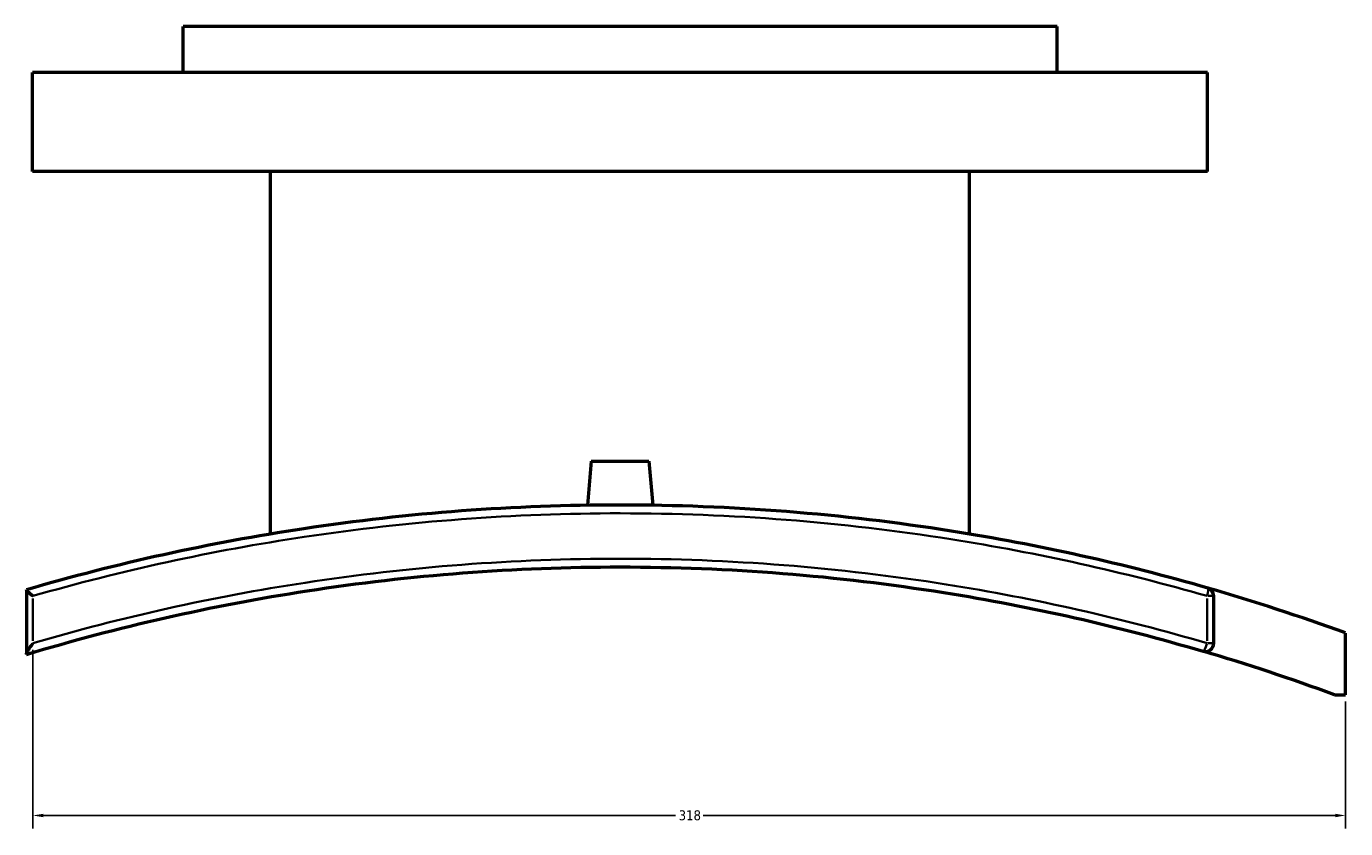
# Model space of a CAD drawing. Header units: millimetres. Extents: x -519 to 1054, y -260 to 828.
# Tile 5 of 10: x 305 to 625, y 177 to 371. Entities that reach past the tile are written whole.
import ezdxf

# ---------------------------------------------------------------- set-up
doc = ezdxf.new("R2010")
doc.units = ezdxf.units.MM
for name, color, linetype, lineweight in [('Dimension (ANSI)', 7, 'Continuous', 25), ('Visible (ANSI)', 7, 'Continuous', 50), ('Visible Narrow (ANSI)', 7, 'Continuous', 35)]:
    doc.layers.add(name, color=color, linetype=linetype, lineweight=lineweight)
doc.styles.add('Note Text (ANSI)', font='tahoma.ttf')
doc.dimstyles.new('Default - mm (ANSI)', dxfattribs={"dimtxt": 2.4, "dimasz": 2.5, "dimexe": 3.175, "dimexo": 1.6002, "dimgap": 0.8, "dimtad": 0, "dimtoh": 1, "dimdec": 0, "dimrnd": 1e-08, "dimzin": 4, "dimdsep": 46, "dimtxsty": 'Note Text (ANSI)', "dimcen": 0.09, "dimdle": 10, "dimclrd": 256, "dimclre": 256, "dimclrt": 5, "dimadec": 1, "dimazin": 1, "dimtfac": 1.27, "dimtofl": 0, "dimtmove": 0, "dimatfit": 3, "dimfxl": 1, "dimtolj": 1, "dimtzin": 4, "dimlwd": -1, "dimlwe": -1, "dimarcsym": 0})

# ---------------------------------------------------------------- blocks, each defined once
blk = doc.blocks.new('*D6')
at = {"layer": 'Defpoints', "color": 0, "transparency": 16777216}
for p in [(306.57, 221.79), (624.98, 209.28), (624.98, 180.06)]:
    blk.add_point(p, dxfattribs=at)
at = {"layer": 'Dimension (ANSI)', "transparency": 16777216}
for p, q in [((306.57, 220.19), (306.57, 176.88)), ((624.98, 207.68), (624.98, 176.88)), ((309.07, 180.06), (462.41, 180.06)), ((622.48, 180.06), (469.14, 180.06))]:
    blk.add_line(p, q, dxfattribs=at)
for points in [[(309.07, 180.47), (309.07, 179.64), (306.57, 180.06)], [(622.48, 180.47), (622.48, 179.64), (624.98, 180.06)]]:
    blk.add_solid(points, dxfattribs=at)
at = {"layer": 'Dimension (ANSI)', "color": 5, "transparency": 16777216, "insert": (463.21, 181.31), "char_height": 2.4, "attachment_point": 1, "style": 'Note Text (ANSI)'}
blk.add_mtext('\\A1;318', dxfattribs=at)

msp = doc.modelspace()

# ---------------------------------------------------------------- linework, layer by layer
at = {"layer": 'Visible (ANSI)'}
for p, q in [((554.98, 371.29), (342.98, 371.29)), ((342.98, 360.09), (342.98, 371.29)), ((554.98, 360.09), (554.98, 371.29)), ((591.48, 360.09), (306.48, 360.09)), ((306.48, 336.09), (306.48, 360.09)), ((591.48, 336.09), (591.48, 360.09)), ((591.48, 336.09), (306.48, 336.09)), ((364.18, 248.26), (364.18, 336.09)), ((533.78, 248.26), (533.78, 336.09)), ((441.98, 265.89), (441.05, 255.23)), ((441.98, 265.89), (455.98, 265.89)), ((455.98, 265.89), (456.91, 255.23)), ((304.98, 234.75), (304.98, 234.73)), ((304.98, 234.73), (304.98, 219.18)), ((592.98, 221.79), (592.98, 233.25)), ((624.98, 209.28), (624.98, 224.28)), ((304.98, 219.18), (304.98, 219.11)), ((622.32, 209.28), (624.98, 209.28))]:
    msp.add_line(p, q, dxfattribs=at)
for centre, radius, start, end in [((448.98, -259.71), 515, 70.0166, 73.9305), ((590.98, 233.25), 2, 0, 73.9305), ((590.98, 221.79), 2, 253.5685, 0), ((448.98, -259.71), 500, 69.716, 73.5685)]:
    msp.add_arc(centre, radius, start, end, dxfattribs=at)
for points, knots in [([(591.54, 235.17), (571.25, 241.01), (550.44, 245.65), (502.86, 253.16), (475.92, 255.29), (448.98, 255.29), (423.28, 255.29), (397.59, 253.36), (349.42, 246.11), (326.9, 241.13), (304.98, 234.75)], [-29.842918, -29.842918, -29.842918, -29.842918, -23.408441, -23.408441, -15.358454, -15.358454, -15.358454, -7.679227, -7.679227, -0.720663, -0.720663, -0.720663, -0.720663]), ([(304.98, 219.11), (327.12, 225.76), (349.91, 230.94), (398.1, 238.34), (423.54, 240.29), (448.98, 240.29), (475.34, 240.29), (501.69, 238.2), (548.92, 230.68), (569.94, 225.91), (590.42, 219.87)], [-32.983913, -32.983913, -32.983913, -32.983913, -25.879175, -25.879175, -18.216428, -18.216428, -18.216428, -10.278699, -10.278699, -3.723377, -3.723377, -3.723377, -3.723377]), ([(306.57, 233.25), (306.57, 233.25), (306.57, 233.25), (306.34, 233.42), (306.13, 233.6), (305.74, 233.92), (305.57, 234.07), (305.28, 234.34), (305.16, 234.46), (305.02, 234.63), (304.98, 234.69), (304.98, 234.73)], [-0.3129335, -0.3129335, -0.3129335, -0.3129335, -0.3121448, -0.3121448, -0.2270381, -0.2270381, -0.1452548, -0.1452548, -0.0662872, -0.0662872, 0, 0, 0, 0]), ([(304.98, 219.18), (304.98, 219.23), (305, 219.31), (305.1, 219.53), (305.19, 219.7), (305.44, 220.13), (305.62, 220.42), (306.07, 221.09), (306.31, 221.44), (306.57, 221.78), (306.57, 221.79), (306.57, 221.79)], [-0.4144265, -0.4144265, -0.4144265, -0.4144265, -0.3496826, -0.3496826, -0.2567801, -0.2567801, -0.129516, -0.129516, 0, 0, 0.0010524, 0.0010524, 0.0010524, 0.0010524])]:
    msp.add_open_spline(points, degree=3, knots=knots, dxfattribs=at)
at = {"layer": 'Visible Narrow (ANSI)'}
for p, q in [((306.57, 222.36), (306.57, 232.67)), ((591.39, 232.67), (591.39, 222.36)), ((592.98, 233.25), (591.52, 233.25)), ((591.52, 221.79), (592.98, 221.79))]:
    msp.add_line(p, q, dxfattribs=at)
for centre, major_axis, ratio, start_param, end_param in [((590.98, 233.25), (0.55, 1.92), 0.196167, 4.844554, 6.207468), ((590.98, 221.79), (-0.57, -1.92), 0.19582, 0.081424, 1.547058)]:
    msp.add_ellipse(centre, major_axis=major_axis, ratio=ratio, start_param=start_param, end_param=end_param, dxfattribs=at)
for points, knots in [([(306.57, 233.25), (328.01, 239.4), (350.03, 244.22), (397.64, 251.36), (423.31, 253.29), (448.98, 253.29), (475.89, 253.29), (502.8, 251.17), (550.33, 243.69), (571.12, 239.07), (591.39, 233.25)], [0.873674, 0.873674, 0.873674, 0.873674, 7.679227, 7.679227, 15.358454, 15.358454, 15.358454, 23.408441, 23.408441, 29.842918, 29.842918, 29.842918, 29.842918]), ([(591.39, 221.79), (570.78, 227.85), (549.61, 232.64), (502.05, 240.19), (475.52, 242.29), (448.98, 242.29), (423.37, 242.29), (397.75, 240.33), (350.13, 233.04), (328.05, 228.11), (306.57, 221.79)], [3.723377, 3.723377, 3.723377, 3.723377, 10.278699, 10.278699, 18.216428, 18.216428, 18.216428, 25.879175, 25.879175, 32.709714, 32.709714, 32.709714, 32.709714])]:
    msp.add_open_spline(points, degree=3, knots=knots, dxfattribs=at)

# ---------------------------------------------------------------- dimensions: what is measured, and where the dimension line sits
at = {"layer": 'Dimension (ANSI)'}
dim = msp.add_linear_dim(base=(624.98, 180.06), p1=(306.57, 221.79), p2=(624.98, 209.28), angle=180, dimstyle='Default - mm (ANSI)', override={"dimgap": 0.8, "dimtoh": 0, "dimdec": 0, "dimtol": 0, "dimlim": 0, "dimtp": 0, "dimtm": 0, "dimtdec": 2, "dimatfit": 1}, dxfattribs=at)
dim.commit()
dim.dimension.update_dxf_attribs({"geometry": '*D6', "text_midpoint": (465.78, 180.06), "dimtype": 160})

doc.saveas('drawing.dxf')
